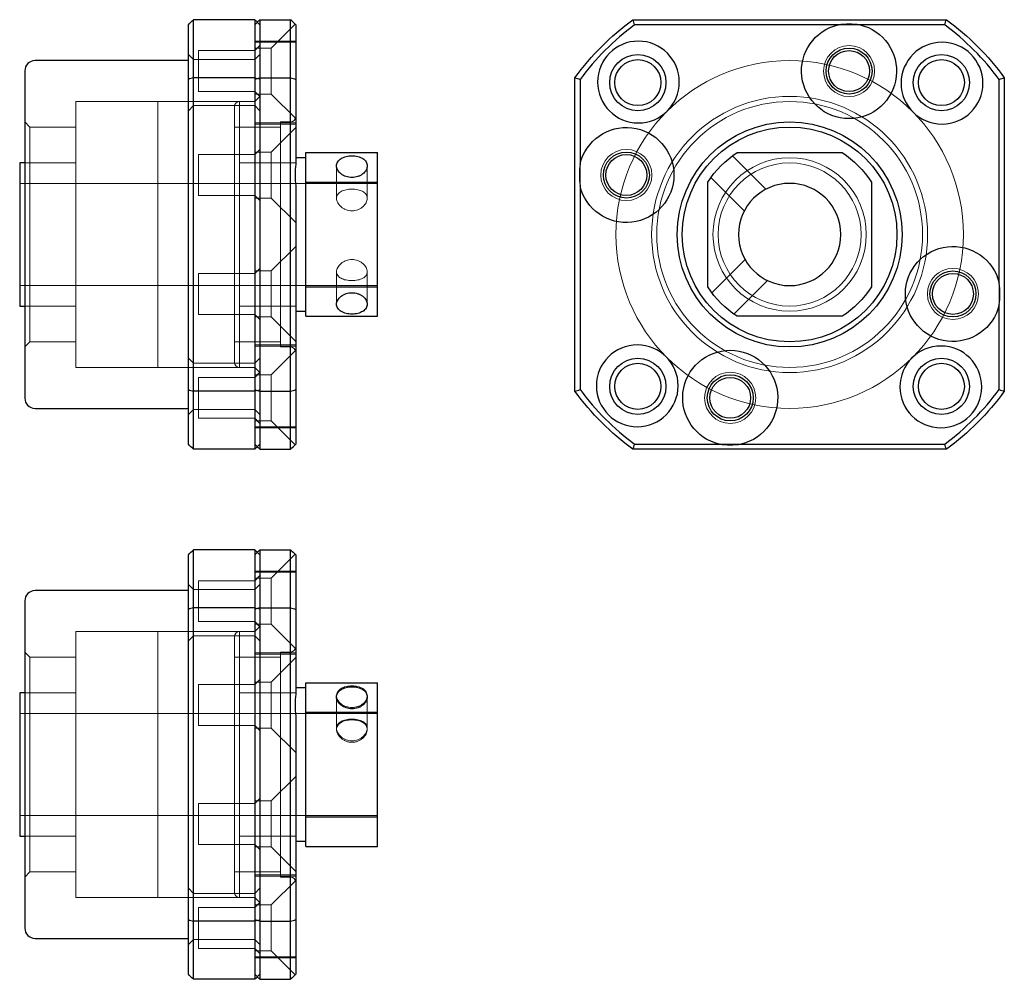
# Model space of a CAD drawing. Header units: millimetres. Extents: x 4566 to 4727, y 7365 to 7513.
# Tile 2 of 3: x 4631 to 4727, y 7365 to 7459. Entities that reach past the tile are written whole.
import ezdxf
from ezdxf.lldxf.tags import DXFTag

# ---------------------------------------------------------------- set-up
doc = ezdxf.new("R2010")
doc.units = ezdxf.units.MM
doc.layers.add('1', color=7, linetype='CONTINUOUS', true_color=0xffffff)
doc.layers.add('2', color=7, linetype='CONTINUOUS', true_color=0xffffff)
tags = doc.linetypes.add('DASHED', pattern=[25.72, 12.86, -12.86]).pattern_tags.tags
tags[6:7] = [DXFTag(74, 4), DXFTag(75, 0), DXFTag(340, '0'), DXFTag(46, 0.0), DXFTag(50, 0.0), DXFTag(44, 0.0), DXFTag(45, 0.0)]
tags[4:5] = [DXFTag(74, 4), DXFTag(75, 0), DXFTag(340, '0'), DXFTag(46, 0.0), DXFTag(50, 0.0), DXFTag(44, 0.0), DXFTag(45, 0.0)]

msp = doc.modelspace()

# ---------------------------------------------------------------- linework, layer by layer
at = {"layer": '1', "color": 7, "linetype": 'Continuous'}
for p, q in [((4647.512, 7453.602), (4647.512, 7459.272)), ((4653.512, 7459.272), (4647.512, 7459.272)), ((4653.512, 7459.272), (4653.512, 7453.602)), ((4647.012, 7453.438), (4647.012, 7458.772)), ((4647.012, 7455.272), (4632.012, 7455.272)), ((4631.012, 7454.272), (4631.012, 7438.272)), ((4647.012, 7423.106), (4647.012, 7453.438)), ((4647.512, 7422.942), (4647.512, 7453.602)), ((4653.512, 7453.602), (4647.512, 7453.602)), ((4653.512, 7453.602), (4653.512, 7422.942)), ((4658.512, 7445.772), (4657.512, 7445.772)), ((4658.512, 7443.395), (4658.512, 7446.272)), ((4658.512, 7446.272), (4665.512, 7446.272)), ((4665.512, 7443.395), (4665.512, 7446.272)), ((4700.711, 7446.272), (4710.958, 7446.272)), ((4631.012, 7445.272), (4630.512, 7445.272)), ((4630.512, 7445.272), (4630.512, 7438.272)), ((4658.512, 7443.395), (4665.512, 7443.395)), ((4658.512, 7433.148), (4658.512, 7443.395)), ((4665.512, 7433.148), (4665.512, 7443.395)), ((4697.834, 7433.148), (4697.834, 7443.395)), ((4713.834, 7443.395), (4713.834, 7433.148)), ((4630.512, 7438.272), (4630.512, 7431.272)), ((4631.012, 7438.272), (4631.012, 7422.272)), ((4658.512, 7430.272), (4658.512, 7433.148)), ((4658.512, 7433.148), (4665.512, 7433.148)), ((4665.512, 7430.272), (4665.512, 7433.148)), ((4630.512, 7431.272), (4631.012, 7431.272)), ((4657.512, 7430.772), (4658.512, 7430.772)), ((4658.512, 7430.272), (4665.512, 7430.272)), ((4710.958, 7430.272), (4700.711, 7430.272)), ((4647.012, 7417.772), (4647.012, 7423.106)), ((4647.512, 7417.272), (4647.512, 7422.942)), ((4653.512, 7422.942), (4647.512, 7422.942)), ((4653.512, 7422.942), (4653.512, 7417.272)), ((4632.012, 7421.272), (4647.012, 7421.272)), ((4653.512, 7417.272), (4647.512, 7417.272)), ((4647.512, 7401.776), (4647.512, 7407.446)), ((4653.512, 7407.446), (4647.512, 7407.446)), ((4653.512, 7407.446), (4653.512, 7401.776)), ((4647.012, 7401.612), (4647.012, 7406.946)), ((4647.012, 7403.446), (4632.012, 7403.446)), ((4631.012, 7402.446), (4631.012, 7370.446)), ((4647.012, 7371.28), (4647.012, 7401.612)), ((4653.512, 7401.776), (4647.512, 7401.776)), ((4647.512, 7371.116), (4647.512, 7401.776)), ((4653.512, 7401.776), (4653.512, 7371.116)), ((4658.512, 7393.946), (4657.512, 7393.946)), ((4658.512, 7391.569), (4658.512, 7394.446)), ((4658.512, 7394.446), (4665.512, 7394.446)), ((4665.512, 7391.569), (4665.512, 7394.446)), ((4631.012, 7393.446), (4630.512, 7393.446)), ((4630.512, 7393.446), (4630.512, 7379.446)), ((4658.512, 7391.569), (4665.512, 7391.569)), ((4658.512, 7381.323), (4658.512, 7391.569)), ((4665.512, 7381.323), (4665.512, 7391.569)), ((4658.512, 7381.323), (4665.512, 7381.323)), ((4658.512, 7378.446), (4658.512, 7381.323)), ((4665.512, 7378.446), (4665.512, 7381.323)), ((4630.512, 7379.446), (4631.012, 7379.446)), ((4657.512, 7378.946), (4658.512, 7378.946)), ((4658.512, 7378.446), (4665.512, 7378.446)), ((4647.012, 7365.946), (4647.012, 7371.28)), ((4647.512, 7365.446), (4647.512, 7371.116)), ((4653.512, 7371.116), (4647.512, 7371.116)), ((4653.512, 7371.116), (4653.512, 7365.446)), ((4632.012, 7369.446), (4647.012, 7369.446)), ((4653.512, 7365.446), (4647.512, 7365.446))]:
    msp.add_line(p, q, dxfattribs=at)
at = {"layer": '1', "color": 251, "linetype": 'DASHED', "lineweight": 5}
for p, q in [((4712.719, 7458.772), (4710.578, 7458.772)), ((4654.012, 7456.747), (4653.512, 7456.247)), ((4647.512, 7455.371), (4647.012, 7455.871)), ((4653.512, 7455.371), (4647.512, 7455.371)), ((4653.512, 7456.247), (4648.012, 7456.247)), ((4648.012, 7456.247), (4648.012, 7452.247)), ((4654.012, 7455.871), (4653.512, 7455.371)), ((4648.012, 7452.247), (4653.512, 7452.247)), ((4653.512, 7452.247), (4654.012, 7451.747)), ((4654.012, 7451.772), (4653.512, 7451.272)), ((4644.012, 7451.272), (4636.012, 7451.272)), ((4636.012, 7451.272), (4636.012, 7445.272)), ((4652.012, 7451.272), (4644.012, 7451.272)), ((4644.012, 7451.272), (4644.012, 7438.272)), ((4644.012, 7425.272), (4644.012, 7451.272)), ((4647.012, 7450.371), (4647.512, 7450.871)), ((4647.512, 7450.871), (4653.512, 7450.871)), ((4652.012, 7425.272), (4652.012, 7451.272)), ((4653.512, 7450.871), (4654.012, 7450.371)), ((4631.512, 7448.772), (4631.012, 7449.272)), ((4636.012, 7448.772), (4631.512, 7448.772)), ((4631.512, 7448.772), (4631.512, 7438.272)), ((4653.512, 7446.086), (4648.012, 7446.086)), ((4648.012, 7446.086), (4648.012, 7442.086)), ((4654.012, 7446.586), (4653.512, 7446.086)), ((4703.518, 7442.71), (4700.259, 7445.968)), ((4636.012, 7445.272), (4631.012, 7445.272)), ((4636.012, 7445.272), (4636.012, 7438.272)), ((4657.512, 7445.272), (4652.012, 7445.272)), ((4661.512, 7444.989), (4661.512, 7441.805)), ((4664.512, 7441.804), (4664.512, 7444.987)), ((4685.334, 7445.156), (4685.334, 7443.016)), ((4698.14, 7443.845), (4701.401, 7440.584)), ((4636.012, 7443.272), (4630.512, 7443.272)), ((4644.012, 7443.272), (4636.012, 7443.272)), ((4652.012, 7443.272), (4644.012, 7443.272)), ((4657.512, 7443.272), (4652.012, 7443.272)), ((4665.512, 7443.272), (4657.512, 7443.272)), ((4648.012, 7442.086), (4653.512, 7442.086)), ((4653.512, 7442.086), (4654.012, 7441.586)), ((4631.512, 7438.272), (4631.512, 7427.772)), ((4636.012, 7438.272), (4636.012, 7425.272)), ((4644.012, 7438.272), (4644.012, 7425.272)), ((4701.472, 7435.817), (4698.229, 7432.575)), ((4653.512, 7434.458), (4648.012, 7434.458)), ((4648.012, 7434.458), (4648.012, 7430.458)), ((4654.012, 7434.958), (4653.512, 7434.458)), ((4661.512, 7434.634), (4661.512, 7431.449)), ((4664.512, 7431.451), (4664.512, 7434.635)), ((4630.512, 7433.272), (4636.012, 7433.272)), ((4636.012, 7433.272), (4644.012, 7433.272)), ((4644.012, 7433.272), (4652.012, 7433.272)), ((4652.012, 7433.272), (4657.512, 7433.272)), ((4657.512, 7433.272), (4665.512, 7433.272)), ((4700.386, 7430.489), (4703.664, 7433.767)), ((4726.334, 7431.388), (4726.334, 7433.528)), ((4631.012, 7431.272), (4636.012, 7431.272)), ((4652.012, 7431.272), (4657.512, 7431.272)), ((4648.012, 7430.458), (4653.512, 7430.458)), ((4653.512, 7430.458), (4654.012, 7429.958)), ((4631.012, 7427.272), (4631.512, 7427.772)), ((4631.512, 7427.772), (4636.012, 7427.772)), ((4647.512, 7425.673), (4647.012, 7426.173)), ((4653.512, 7425.673), (4647.512, 7425.673)), ((4654.012, 7426.173), (4653.512, 7425.673)), ((4636.012, 7425.272), (4644.012, 7425.272)), ((4644.012, 7425.272), (4652.012, 7425.272)), ((4653.512, 7425.272), (4654.012, 7424.772)), ((4654.012, 7424.797), (4653.512, 7424.297)), ((4653.512, 7424.297), (4648.012, 7424.297)), ((4648.012, 7424.297), (4648.012, 7420.297)), ((4647.012, 7420.673), (4647.512, 7421.173)), ((4647.512, 7421.173), (4653.512, 7421.173)), ((4653.512, 7421.173), (4654.012, 7420.673)), ((4648.012, 7420.297), (4653.512, 7420.297)), ((4653.512, 7420.297), (4654.012, 7419.797)), ((4698.95, 7417.772), (4701.09, 7417.772)), ((4653.512, 7404.421), (4648.012, 7404.421)), ((4648.012, 7400.421), (4648.012, 7404.421)), ((4654.012, 7404.921), (4653.512, 7404.421)), ((4647.512, 7403.545), (4647.012, 7404.045)), ((4653.512, 7403.545), (4647.512, 7403.545)), ((4654.012, 7404.045), (4653.512, 7403.545)), ((4648.012, 7400.421), (4653.512, 7400.421)), ((4653.512, 7400.421), (4654.012, 7399.921)), ((4654.012, 7399.946), (4653.512, 7399.446)), ((4644.012, 7399.446), (4636.012, 7399.446)), ((4636.012, 7399.446), (4636.012, 7373.446)), ((4652.012, 7399.446), (4644.012, 7399.446)), ((4644.012, 7399.446), (4644.012, 7373.446)), ((4644.012, 7399.446), (4644.012, 7373.446)), ((4647.012, 7398.545), (4647.512, 7399.045)), ((4647.512, 7399.045), (4653.512, 7399.045)), ((4652.012, 7399.446), (4652.012, 7373.446)), ((4653.512, 7399.045), (4654.012, 7398.545)), ((4631.512, 7396.946), (4631.012, 7397.446)), ((4636.012, 7396.946), (4631.512, 7396.946)), ((4631.512, 7396.946), (4631.512, 7375.946)), ((4654.012, 7394.76), (4653.512, 7394.26)), ((4653.512, 7394.26), (4648.012, 7394.26)), ((4648.012, 7390.26), (4648.012, 7394.26)), ((4636.012, 7393.446), (4631.012, 7393.446)), ((4657.512, 7393.446), (4652.012, 7393.446)), ((4661.512, 7393.163), (4661.512, 7393.056)), ((4661.512, 7393.056), (4661.512, 7389.871)), ((4664.512, 7393.054), (4664.512, 7393.161)), ((4664.512, 7389.87), (4664.512, 7393.054)), ((4636.012, 7391.446), (4630.512, 7391.446)), ((4644.012, 7391.446), (4636.012, 7391.446)), ((4652.012, 7391.446), (4644.012, 7391.446)), ((4657.512, 7391.446), (4652.012, 7391.446)), ((4665.512, 7391.446), (4657.512, 7391.446)), ((4648.012, 7390.26), (4653.512, 7390.26)), ((4653.512, 7390.26), (4654.012, 7389.76)), ((4654.012, 7383.132), (4653.512, 7382.632)), ((4653.512, 7382.632), (4648.012, 7382.632)), ((4648.012, 7378.632), (4648.012, 7382.632)), ((4630.512, 7381.446), (4636.012, 7381.446)), ((4636.012, 7381.446), (4644.012, 7381.446)), ((4644.012, 7381.446), (4652.012, 7381.446)), ((4652.012, 7381.446), (4657.512, 7381.446)), ((4657.512, 7381.446), (4665.512, 7381.446)), ((4631.012, 7379.446), (4636.012, 7379.446)), ((4652.012, 7379.446), (4657.512, 7379.446)), ((4648.012, 7378.632), (4653.512, 7378.632)), ((4653.512, 7378.632), (4654.012, 7378.132)), ((4631.012, 7375.446), (4631.512, 7375.946)), ((4631.512, 7375.946), (4636.012, 7375.946)), ((4647.512, 7373.847), (4647.012, 7374.347)), ((4653.512, 7373.847), (4647.512, 7373.847)), ((4654.012, 7374.347), (4653.512, 7373.847)), ((4636.012, 7373.446), (4644.012, 7373.446)), ((4644.012, 7373.446), (4652.012, 7373.446)), ((4653.512, 7373.446), (4654.012, 7372.946)), ((4654.012, 7372.971), (4653.512, 7372.471)), ((4653.512, 7372.471), (4648.012, 7372.471)), ((4648.012, 7368.471), (4648.012, 7372.471)), ((4647.012, 7368.847), (4647.512, 7369.347)), ((4647.512, 7369.347), (4653.512, 7369.347)), ((4653.512, 7369.347), (4654.012, 7368.847)), ((4648.012, 7368.471), (4653.512, 7368.471)), ((4653.512, 7368.471), (4654.012, 7367.971))]:
    msp.add_line(p, q, dxfattribs=at)
for centre, radius in [((4711.649, 7454.247), 2.5), ((4689.859, 7444.086), 2.5), ((4705.834, 7438.272), 7), ((4721.809, 7432.458), 2.5), ((4700.02, 7422.297), 2.5)]:
    msp.add_circle(centre, radius, dxfattribs=at)
at = {"layer": '1', "color": 7, "linetype": 'Continuous'}
for centre, radius in [((4690.985, 7453.121), 2.75), ((4690.985, 7453.121), 2.25), ((4711.649, 7454.247), 2), ((4720.683, 7453.121), 2.75), ((4720.683, 7453.121), 2.25), ((4689.859, 7444.086), 2), ((4721.809, 7432.458), 2), ((4690.985, 7423.423), 2.75), ((4690.985, 7423.423), 2.25), ((4720.683, 7423.423), 2.75), ((4720.683, 7423.423), 2.25), ((4700.02, 7422.297), 2)]:
    msp.add_circle(centre, radius, dxfattribs=at)
at = {"layer": '1', "color": 251, "linetype": 'DASHED', "lineweight": 5, "extrusion": (6.12303e-17, 6.12303e-17, -1)}
for radius in [17, 13.5, 13]:
    msp.add_circle((-4705.834, 7438.272), radius, dxfattribs=at)
at = {"layer": '1', "color": 251, "linetype": 'DASHED', "lineweight": 5, "extrusion": (-6.12303e-17, 6.12303e-17, -1)}
msp.add_circle((-4705.834, 7438.272), 7.5, dxfattribs=at)
at = {"layer": '1', "color": 7, "linetype": 'Continuous', "extrusion": (6.12303e-17, 6.12303e-17, -1)}
msp.add_circle((-4705.834, 7438.272), 5, dxfattribs=at)
at = {"layer": '1', "color": 7, "linetype": 'Continuous'}
for centre, start, end in [((4632.012, 7454.272), 90, 180), ((4632.012, 7422.272), 180, 270), ((4632.012, 7402.446), 90, 180), ((4632.012, 7370.446), 180, 270)]:
    msp.add_arc(centre, 1, start, end, dxfattribs=at)
at = {"layer": '1', "color": 7, "linetype": 'Continuous', "extrusion": (6.12303e-17, 6.12303e-17, -1)}
for start, end in [(32.6369, 57.3631), (122.6369, 147.3631), (302.6369, 327.3631), (212.6369, 237.3631)]:
    msp.add_arc((-4705.834, 7438.272), 9.5, start, end, dxfattribs=at)
at = {"layer": '1', "color": 7, "linetype": 'Continuous'}
for points in [[(4647.012, 7458.772), (4647.178, 7458.938), (4647.345, 7459.105), (4647.512, 7459.272)], [(4653.512, 7459.272), (4653.596, 7459.188), (4653.679, 7459.105), (4653.762, 7459.021)], [(4647.512, 7453.602), (4647.345, 7453.547), (4647.178, 7453.492), (4647.012, 7453.438)], [(4647.012, 7423.106), (4647.178, 7423.051), (4647.345, 7422.997), (4647.512, 7422.942)], [(4647.512, 7417.272), (4647.345, 7417.439), (4647.178, 7417.606), (4647.012, 7417.772)], [(4653.512, 7417.272), (4653.596, 7417.356), (4653.679, 7417.439), (4653.762, 7417.522)], [(4647.012, 7406.946), (4647.178, 7407.112), (4647.345, 7407.279), (4647.512, 7407.446)], [(4653.512, 7407.446), (4653.596, 7407.362), (4653.679, 7407.279), (4653.762, 7407.195)], [(4647.512, 7401.776), (4647.345, 7401.721), (4647.178, 7401.666), (4647.012, 7401.612)], [(4647.012, 7371.28), (4647.178, 7371.226), (4647.345, 7371.171), (4647.512, 7371.116)], [(4647.512, 7365.446), (4647.345, 7365.613), (4647.178, 7365.78), (4647.012, 7365.946)], [(4653.512, 7365.446), (4653.596, 7365.53), (4653.679, 7365.613), (4653.762, 7365.697)]]:
    msp.add_open_spline(points, degree=3, dxfattribs=at)
at = {"layer": '1', "color": 251, "linetype": 'DASHED', "lineweight": 5}
for points in [[(4721.164, 7459.272), (4721.109, 7459.105), (4721.055, 7458.938), (4721, 7458.772)], [(4653.762, 7459.021), (4653.846, 7458.938), (4653.929, 7458.855), (4654.012, 7458.772)], [(4653.512, 7453.602), (4653.679, 7453.547), (4653.846, 7453.492), (4654.012, 7453.438)], [(4653.512, 7422.942), (4653.679, 7422.997), (4653.846, 7423.051), (4654.012, 7423.106)], [(4653.512, 7422.942), (4653.679, 7422.997), (4653.846, 7423.051), (4654.012, 7423.106)], [(4653.762, 7417.522), (4653.846, 7417.606), (4653.929, 7417.689), (4654.012, 7417.772)], [(4653.762, 7407.195), (4653.846, 7407.112), (4653.929, 7407.029), (4654.012, 7406.946)], [(4653.512, 7401.776), (4653.679, 7401.721), (4653.846, 7401.666), (4654.012, 7401.612)], [(4653.512, 7401.776), (4653.679, 7401.721), (4653.846, 7401.666), (4654.012, 7401.612)], [(4653.512, 7371.116), (4653.679, 7371.171), (4653.846, 7371.226), (4654.012, 7371.28)], [(4653.762, 7365.697), (4653.846, 7365.78), (4653.929, 7365.863), (4654.012, 7365.946)]]:
    msp.add_open_spline(points, degree=3, dxfattribs=at)
at = {"layer": '1', "color": 7, "linetype": 'Continuous'}
for points in [[(4663.012, 7443.845), (4663.111, 7443.845), (4663.209, 7443.853), (4663.401, 7443.884), (4663.496, 7443.907), (4663.678, 7443.969), (4663.764, 7444.006), (4663.927, 7444.093), (4664.004, 7444.143), (4664.211, 7444.306), (4664.323, 7444.435), (4664.472, 7444.706), (4664.512, 7444.85), (4664.512, 7445.058), (4664.502, 7445.127), (4664.464, 7445.259), (4664.436, 7445.322), (4664.323, 7445.504), (4664.213, 7445.609), (4664.003, 7445.741), (4663.927, 7445.779), (4663.765, 7445.846), (4663.677, 7445.875), (4663.496, 7445.92), (4663.403, 7445.937), (4663.21, 7445.96), (4663.11, 7445.966), (4662.817, 7445.966), (4662.619, 7445.943), (4662.258, 7445.853), (4662.091, 7445.785), (4661.883, 7445.655), (4661.82, 7445.606), (4661.711, 7445.501), (4661.665, 7445.445), (4661.551, 7445.264), (4661.512, 7445.13), (4661.512, 7444.92), (4661.521, 7444.85), (4661.56, 7444.71), (4661.588, 7444.64), (4661.664, 7444.503), (4661.71, 7444.438), (4661.818, 7444.312), (4661.881, 7444.252), (4662.088, 7444.089), (4662.255, 7443.999), (4662.616, 7443.877), (4662.813, 7443.845), (4663.012, 7443.845)], [(4663.012, 7430.489), (4663.111, 7430.489), (4663.209, 7430.495), (4663.401, 7430.517), (4663.496, 7430.534), (4663.678, 7430.579), (4663.764, 7430.606), (4663.926, 7430.672), (4664.003, 7430.71), (4664.21, 7430.838), (4664.322, 7430.943), (4664.472, 7431.178), (4664.512, 7431.311), (4664.512, 7431.515), (4664.502, 7431.586), (4664.464, 7431.724), (4664.436, 7431.792), (4664.323, 7431.994), (4664.213, 7432.12), (4664.003, 7432.282), (4663.928, 7432.331), (4663.765, 7432.417), (4663.678, 7432.454), (4663.496, 7432.514), (4663.403, 7432.537), (4663.21, 7432.568), (4663.11, 7432.576), (4662.817, 7432.577), (4662.619, 7432.545), (4662.258, 7432.425), (4662.09, 7432.336), (4661.883, 7432.175), (4661.819, 7432.116), (4661.71, 7431.993), (4661.664, 7431.928), (4661.551, 7431.727), (4661.512, 7431.586), (4661.512, 7431.38), (4661.522, 7431.313), (4661.56, 7431.183), (4661.589, 7431.12), (4661.664, 7431.002), (4661.71, 7430.947), (4661.819, 7430.843), (4661.882, 7430.795), (4662.089, 7430.668), (4662.256, 7430.601), (4662.616, 7430.512), (4662.813, 7430.489), (4663.012, 7430.489)], [(4663.012, 7391.894), (4663.111, 7391.894), (4663.209, 7391.902), (4663.401, 7391.934), (4663.496, 7391.958), (4663.678, 7392.02), (4663.764, 7392.057), (4663.926, 7392.146), (4664.003, 7392.197), (4664.21, 7392.362), (4664.322, 7392.493), (4664.472, 7392.767), (4664.512, 7392.914), (4664.512, 7393.125), (4664.502, 7393.195), (4664.464, 7393.329), (4664.436, 7393.394), (4664.323, 7393.578), (4664.213, 7393.686), (4664.003, 7393.82), (4663.928, 7393.859), (4663.765, 7393.927), (4663.678, 7393.956), (4663.496, 7394.003), (4663.403, 7394.02), (4663.21, 7394.043), (4663.11, 7394.049), (4662.817, 7394.049), (4662.619, 7394.026), (4662.258, 7393.934), (4662.09, 7393.865), (4661.883, 7393.732), (4661.819, 7393.682), (4661.71, 7393.575), (4661.664, 7393.518), (4661.551, 7393.334), (4661.512, 7393.198), (4661.512, 7392.985), (4661.522, 7392.914), (4661.56, 7392.772), (4661.589, 7392.7), (4661.664, 7392.562), (4661.71, 7392.495), (4661.819, 7392.368), (4661.882, 7392.307), (4662.089, 7392.142), (4662.256, 7392.051), (4662.616, 7391.927), (4662.813, 7391.894), (4663.012, 7391.894)]]:
    msp.add_open_spline(points, degree=3, knots=[0, 0, 0, 0, 0.03125, 0.03125, 0.0625, 0.0625, 0.09375, 0.09375, 0.125, 0.125, 0.1875, 0.1875, 0.25, 0.25, 0.28125, 0.28125, 0.3125, 0.3125, 0.375, 0.375, 0.40625, 0.40625, 0.4375, 0.4375, 0.46875, 0.46875, 0.5, 0.5, 0.5625, 0.5625, 0.625, 0.625, 0.65625, 0.65625, 0.6875, 0.6875, 0.75, 0.75, 0.78125, 0.78125, 0.8125, 0.8125, 0.84375, 0.84375, 0.875, 0.875, 0.9375, 0.9375, 1, 1, 1, 1], dxfattribs=at)
at = {"layer": '1', "color": 251, "linetype": 'DASHED', "lineweight": 5}
for points, knots in [([(4663.012, 7440.584), (4663.112, 7440.584), (4663.21, 7440.593), (4663.402, 7440.629), (4663.498, 7440.656), (4663.679, 7440.724), (4663.765, 7440.766), (4663.927, 7440.863), (4664.004, 7440.918), (4664.21, 7441.095), (4664.322, 7441.234), (4664.472, 7441.519), (4664.512, 7441.667), (4664.512, 7441.876), (4664.502, 7441.945), (4664.464, 7442.073), (4664.435, 7442.134), (4664.321, 7442.305), (4664.211, 7442.4), (4664.003, 7442.515), (4663.928, 7442.548), (4663.766, 7442.605), (4663.678, 7442.63), (4663.498, 7442.667), (4663.404, 7442.681), (4663.21, 7442.7), (4663.111, 7442.705), (4662.816, 7442.705), (4662.618, 7442.686), (4662.346, 7442.63), (4662.259, 7442.606), (4662.096, 7442.549), (4662.021, 7442.516), (4661.813, 7442.401), (4661.703, 7442.306), (4661.589, 7442.134), (4661.561, 7442.074), (4661.522, 7441.946), (4661.512, 7441.878), (4661.512, 7441.738), (4661.522, 7441.667), (4661.56, 7441.522), (4661.589, 7441.448), (4661.702, 7441.234), (4661.813, 7441.096), (4662.02, 7440.918), (4662.096, 7440.863), (4662.259, 7440.766), (4662.345, 7440.724), (4662.525, 7440.656), (4662.621, 7440.629), (4662.814, 7440.593), (4662.912, 7440.584), (4663.012, 7440.584)], [0, 0, 0, 0, 0.03125, 0.03125, 0.0625, 0.0625, 0.09375, 0.09375, 0.125, 0.125, 0.1875, 0.1875, 0.25, 0.25, 0.28125, 0.28125, 0.3125, 0.3125, 0.375, 0.375, 0.40625, 0.40625, 0.4375, 0.4375, 0.46875, 0.46875, 0.5, 0.5, 0.5625, 0.5625, 0.59375, 0.59375, 0.625, 0.625, 0.6875, 0.6875, 0.71875, 0.71875, 0.75, 0.75, 0.78125, 0.78125, 0.8125, 0.8125, 0.875, 0.875, 0.90625, 0.90625, 0.9375, 0.9375, 0.96875, 0.96875, 1, 1, 1, 1]), ([(4663.012, 7433.767), (4663.112, 7433.767), (4663.21, 7433.772), (4663.402, 7433.79), (4663.498, 7433.803), (4663.769, 7433.857), (4663.934, 7433.912), (4664.209, 7434.057), (4664.32, 7434.15), (4664.471, 7434.366), (4664.511, 7434.493), (4664.512, 7434.695), (4664.503, 7434.766), (4664.465, 7434.906), (4664.436, 7434.976), (4664.323, 7435.187), (4664.213, 7435.321), (4664.004, 7435.496), (4663.929, 7435.549), (4663.767, 7435.643), (4663.679, 7435.685), (4663.407, 7435.785), (4663.209, 7435.821), (4662.816, 7435.822), (4662.617, 7435.785), (4662.346, 7435.685), (4662.258, 7435.644), (4662.095, 7435.549), (4662.02, 7435.496), (4661.812, 7435.322), (4661.701, 7435.188), (4661.588, 7434.977), (4661.559, 7434.907), (4661.521, 7434.766), (4661.512, 7434.696), (4661.512, 7434.561), (4661.522, 7434.496), (4661.561, 7434.372), (4661.591, 7434.312), (4661.704, 7434.15), (4661.815, 7434.057), (4662.021, 7433.948), (4662.097, 7433.916), (4662.259, 7433.862), (4662.345, 7433.839), (4662.525, 7433.803), (4662.621, 7433.79), (4662.814, 7433.772), (4662.912, 7433.767), (4663.012, 7433.767)], [0, 0, 0, 0, 0.03125, 0.03125, 0.0625, 0.0625, 0.125, 0.125, 0.1875, 0.1875, 0.25, 0.25, 0.28125, 0.28125, 0.3125, 0.3125, 0.375, 0.375, 0.40625, 0.40625, 0.4375, 0.4375, 0.5, 0.5, 0.5625, 0.5625, 0.59375, 0.59375, 0.625, 0.625, 0.6875, 0.6875, 0.71875, 0.71875, 0.75, 0.75, 0.78125, 0.78125, 0.8125, 0.8125, 0.875, 0.875, 0.90625, 0.90625, 0.9375, 0.9375, 0.96875, 0.96875, 1, 1, 1, 1]), ([(4663.012, 7394.14), (4663.111, 7394.14), (4663.209, 7394.134), (4663.401, 7394.111), (4663.496, 7394.094), (4663.678, 7394.049), (4663.764, 7394.021), (4663.927, 7393.954), (4664.004, 7393.915), (4664.211, 7393.785), (4664.323, 7393.678), (4664.472, 7393.438), (4664.512, 7393.303), (4664.512, 7393.095), (4664.502, 7393.023), (4664.464, 7392.883), (4664.436, 7392.814), (4664.323, 7392.609), (4664.213, 7392.482), (4664.003, 7392.317), (4663.927, 7392.268), (4663.765, 7392.181), (4663.677, 7392.143), (4663.496, 7392.081), (4663.403, 7392.058), (4663.21, 7392.027), (4663.11, 7392.019), (4662.817, 7392.019), (4662.619, 7392.051), (4662.258, 7392.172), (4662.091, 7392.262), (4661.883, 7392.425), (4661.82, 7392.485), (4661.711, 7392.61), (4661.665, 7392.676), (4661.551, 7392.88), (4661.512, 7393.022), (4661.512, 7393.233), (4661.521, 7393.301), (4661.56, 7393.432), (4661.588, 7393.497), (4661.664, 7393.617), (4661.71, 7393.674), (4661.818, 7393.779), (4661.881, 7393.828), (4662.088, 7393.958), (4662.255, 7394.026), (4662.616, 7394.116), (4662.813, 7394.14), (4663.012, 7394.14)], [0, 0, 0, 0, 0.03125, 0.03125, 0.0625, 0.0625, 0.09375, 0.09375, 0.125, 0.125, 0.1875, 0.1875, 0.25, 0.25, 0.28125, 0.28125, 0.3125, 0.3125, 0.375, 0.375, 0.40625, 0.40625, 0.4375, 0.4375, 0.46875, 0.46875, 0.5, 0.5, 0.5625, 0.5625, 0.625, 0.625, 0.65625, 0.65625, 0.6875, 0.6875, 0.75, 0.75, 0.78125, 0.78125, 0.8125, 0.8125, 0.84375, 0.84375, 0.875, 0.875, 0.9375, 0.9375, 1, 1, 1, 1]), ([(4663.012, 7390.879), (4663.112, 7390.879), (4663.21, 7390.875), (4663.402, 7390.856), (4663.498, 7390.841), (4663.679, 7390.803), (4663.765, 7390.78), (4663.927, 7390.723), (4664.004, 7390.689), (4664.21, 7390.575), (4664.322, 7390.478), (4664.472, 7390.253), (4664.512, 7390.121), (4664.512, 7389.913), (4664.502, 7389.84), (4664.464, 7389.695), (4664.435, 7389.623), (4664.321, 7389.407), (4664.211, 7389.27), (4664.003, 7389.091), (4663.928, 7389.037), (4663.766, 7388.941), (4663.678, 7388.898), (4663.498, 7388.83), (4663.404, 7388.803), (4663.21, 7388.767), (4663.111, 7388.758), (4662.816, 7388.758), (4662.618, 7388.795), (4662.346, 7388.898), (4662.259, 7388.94), (4662.096, 7389.037), (4662.021, 7389.091), (4661.813, 7389.27), (4661.703, 7389.406), (4661.589, 7389.622), (4661.561, 7389.695), (4661.522, 7389.839), (4661.512, 7389.911), (4661.512, 7390.051), (4661.522, 7390.118), (4661.56, 7390.247), (4661.589, 7390.309), (4661.702, 7390.478), (4661.813, 7390.575), (4662.02, 7390.689), (4662.096, 7390.723), (4662.259, 7390.78), (4662.345, 7390.803), (4662.525, 7390.841), (4662.621, 7390.856), (4662.814, 7390.875), (4662.912, 7390.879), (4663.012, 7390.879)], [0, 0, 0, 0, 0.03125, 0.03125, 0.0625, 0.0625, 0.09375, 0.09375, 0.125, 0.125, 0.1875, 0.1875, 0.25, 0.25, 0.28125, 0.28125, 0.3125, 0.3125, 0.375, 0.375, 0.40625, 0.40625, 0.4375, 0.4375, 0.46875, 0.46875, 0.5, 0.5, 0.5625, 0.5625, 0.59375, 0.59375, 0.625, 0.625, 0.6875, 0.6875, 0.71875, 0.71875, 0.75, 0.75, 0.78125, 0.78125, 0.8125, 0.8125, 0.875, 0.875, 0.90625, 0.90625, 0.9375, 0.9375, 0.96875, 0.96875, 1, 1, 1, 1]), ([(4663.012, 7388.616), (4663.112, 7388.616), (4663.21, 7388.625), (4663.402, 7388.662), (4663.498, 7388.689), (4663.769, 7388.795), (4663.934, 7388.898), (4664.209, 7389.14), (4664.32, 7389.281), (4664.471, 7389.573), (4664.511, 7389.725), (4664.512, 7389.941), (4664.503, 7390.012), (4664.465, 7390.145), (4664.436, 7390.207), (4664.323, 7390.385), (4664.213, 7390.485), (4664.004, 7390.605), (4663.929, 7390.64), (4663.767, 7390.7), (4663.679, 7390.725), (4663.407, 7390.784), (4663.209, 7390.804), (4662.816, 7390.804), (4662.617, 7390.785), (4662.346, 7390.725), (4662.258, 7390.7), (4662.095, 7390.64), (4662.02, 7390.605), (4661.812, 7390.485), (4661.701, 7390.386), (4661.588, 7390.208), (4661.559, 7390.145), (4661.521, 7390.013), (4661.512, 7389.942), (4661.512, 7389.798), (4661.522, 7389.725), (4661.561, 7389.576), (4661.591, 7389.5), (4661.704, 7389.281), (4661.815, 7389.14), (4662.021, 7388.958), (4662.097, 7388.902), (4662.259, 7388.803), (4662.345, 7388.76), (4662.525, 7388.69), (4662.621, 7388.662), (4662.814, 7388.625), (4662.912, 7388.616), (4663.012, 7388.616)], [0, 0, 0, 0, 0.03125, 0.03125, 0.0625, 0.0625, 0.125, 0.125, 0.1875, 0.1875, 0.25, 0.25, 0.28125, 0.28125, 0.3125, 0.3125, 0.375, 0.375, 0.40625, 0.40625, 0.4375, 0.4375, 0.5, 0.5, 0.5625, 0.5625, 0.59375, 0.59375, 0.625, 0.625, 0.6875, 0.6875, 0.71875, 0.71875, 0.75, 0.75, 0.78125, 0.78125, 0.8125, 0.8125, 0.875, 0.875, 0.90625, 0.90625, 0.9375, 0.9375, 0.96875, 0.96875, 1, 1, 1, 1])]:
    msp.add_open_spline(points, degree=3, knots=knots, dxfattribs=at)
at = {"layer": '2', "color": 7, "linetype": 'Continuous'}
for p, q in [((4654.012, 7459.272), (4654.012, 7453.602)), ((4654.012, 7459.272), (4657.012, 7459.272)), ((4657.012, 7453.602), (4657.012, 7459.272)), ((4690.505, 7459.272), (4721.164, 7459.272)), ((4657.512, 7458.772), (4657.512, 7453.438)), ((4710.579, 7458.772), (4690.668, 7458.772)), ((4721, 7458.772), (4712.719, 7458.772)), ((4654.012, 7453.602), (4654.012, 7422.942)), ((4654.012, 7453.602), (4657.012, 7453.602)), ((4657.012, 7422.942), (4657.012, 7453.602)), ((4657.512, 7453.438), (4657.512, 7445.156)), ((4684.834, 7422.942), (4684.834, 7453.602)), ((4685.334, 7453.438), (4685.334, 7445.156)), ((4726.334, 7433.528), (4726.334, 7453.438)), ((4726.834, 7453.602), (4726.834, 7422.942)), ((4657.512, 7443.016), (4657.512, 7423.106)), ((4685.334, 7443.016), (4685.334, 7423.106)), ((4726.334, 7423.106), (4726.334, 7431.388)), ((4654.012, 7422.942), (4657.012, 7422.942)), ((4654.012, 7422.942), (4654.012, 7417.272)), ((4657.012, 7417.272), (4657.012, 7422.942)), ((4657.512, 7423.106), (4657.512, 7417.772)), ((4654.012, 7417.272), (4657.012, 7417.272)), ((4721.164, 7417.272), (4690.505, 7417.272)), ((4690.668, 7417.772), (4698.95, 7417.772)), ((4701.09, 7417.772), (4721, 7417.772)), ((4654.012, 7407.446), (4657.012, 7407.446)), ((4654.012, 7407.446), (4654.012, 7401.776)), ((4657.012, 7401.776), (4657.012, 7407.446)), ((4657.512, 7406.946), (4657.512, 7401.612)), ((4654.012, 7401.776), (4657.012, 7401.776)), ((4654.012, 7401.776), (4654.012, 7371.116)), ((4657.012, 7371.116), (4657.012, 7401.776)), ((4657.512, 7401.612), (4657.512, 7393.33)), ((4657.512, 7391.19), (4657.512, 7371.28)), ((4654.012, 7371.116), (4654.012, 7365.446)), ((4654.012, 7371.116), (4657.012, 7371.116)), ((4657.012, 7365.446), (4657.012, 7371.116)), ((4657.512, 7371.28), (4657.512, 7365.946)), ((4654.012, 7365.446), (4657.012, 7365.446))]:
    msp.add_line(p, q, dxfattribs=at)
at = {"layer": '2', "color": 251, "linetype": 'DASHED', "lineweight": 5}
for p, q in [((4657.45, 7458.834), (4655.112, 7456.497)), ((4657.512, 7457.177), (4653.512, 7457.177)), ((4657.512, 7457.065), (4653.512, 7457.065)), ((4655.112, 7456.497), (4653.512, 7456.497)), ((4655.112, 7451.997), (4655.112, 7456.497)), ((4653.512, 7451.997), (4655.112, 7451.997)), ((4655.112, 7451.997), (4657.512, 7449.597)), ((4651.512, 7450.772), (4651.512, 7438.272)), ((4653.512, 7451.272), (4652.012, 7451.272)), ((4656.012, 7448.772), (4651.512, 7448.772)), ((4653.512, 7449.177), (4657.512, 7449.177)), ((4653.512, 7449.065), (4657.512, 7449.065)), ((4657.512, 7448.736), (4655.112, 7446.336)), ((4657.012, 7449.272), (4656.012, 7449.272)), ((4656.012, 7438.272), (4656.012, 7449.272)), ((4655.112, 7446.336), (4653.512, 7446.336)), ((4655.112, 7441.836), (4655.112, 7446.336)), ((4653.512, 7441.836), (4655.112, 7441.836)), ((4655.112, 7441.836), (4657.512, 7439.436)), ((4651.512, 7438.272), (4651.512, 7425.772)), ((4656.012, 7427.272), (4656.012, 7438.272)), ((4657.512, 7437.108), (4655.112, 7434.708)), ((4655.112, 7434.708), (4653.512, 7434.708)), ((4655.112, 7430.208), (4655.112, 7434.708)), ((4653.512, 7430.208), (4655.112, 7430.208)), ((4655.112, 7430.208), (4657.512, 7427.808)), ((4651.512, 7427.772), (4656.012, 7427.772)), ((4657.512, 7427.479), (4653.512, 7427.479)), ((4657.512, 7427.367), (4653.512, 7427.367)), ((4657.512, 7426.947), (4655.112, 7424.547)), ((4656.012, 7427.272), (4657.012, 7427.272)), ((4652.012, 7425.272), (4653.512, 7425.272)), ((4655.112, 7424.547), (4653.512, 7424.547)), ((4655.112, 7420.047), (4655.112, 7424.547)), ((4653.512, 7420.047), (4655.112, 7420.047)), ((4655.112, 7420.047), (4657.45, 7417.71)), ((4653.512, 7419.479), (4657.512, 7419.479)), ((4653.512, 7419.367), (4657.512, 7419.367)), ((4657.45, 7407.008), (4655.112, 7404.671)), ((4657.512, 7405.351), (4653.512, 7405.351)), ((4657.512, 7405.239), (4653.512, 7405.239)), ((4655.112, 7404.671), (4653.512, 7404.671)), ((4655.112, 7404.671), (4655.112, 7400.171)), ((4653.512, 7400.171), (4655.112, 7400.171)), ((4655.112, 7400.171), (4657.512, 7397.771)), ((4651.512, 7398.946), (4651.512, 7373.946)), ((4653.512, 7399.446), (4652.012, 7399.446)), ((4656.012, 7396.946), (4651.512, 7396.946)), ((4653.512, 7397.351), (4657.512, 7397.351)), ((4653.512, 7397.239), (4657.512, 7397.239)), ((4657.512, 7396.91), (4655.112, 7394.51)), ((4657.012, 7397.446), (4656.012, 7397.446)), ((4656.012, 7397.446), (4656.012, 7375.446)), ((4655.112, 7394.51), (4653.512, 7394.51)), ((4655.112, 7394.51), (4655.112, 7390.01)), ((4653.512, 7390.01), (4655.112, 7390.01)), ((4655.112, 7390.01), (4657.512, 7387.61)), ((4657.512, 7385.282), (4655.112, 7382.882)), ((4655.112, 7382.882), (4653.512, 7382.882)), ((4655.112, 7382.882), (4655.112, 7378.382)), ((4653.512, 7378.382), (4655.112, 7378.382)), ((4655.112, 7378.382), (4657.512, 7375.982)), ((4651.512, 7375.946), (4656.012, 7375.946)), ((4657.512, 7375.653), (4653.512, 7375.653)), ((4657.512, 7375.541), (4653.512, 7375.541)), ((4656.012, 7375.446), (4657.012, 7375.446)), ((4657.512, 7375.121), (4655.112, 7372.721)), ((4652.012, 7373.446), (4653.512, 7373.446)), ((4655.112, 7372.721), (4653.512, 7372.721)), ((4655.112, 7372.721), (4655.112, 7368.221)), ((4653.512, 7368.221), (4655.112, 7368.221)), ((4655.112, 7368.221), (4657.45, 7365.884)), ((4653.512, 7367.653), (4657.512, 7367.653)), ((4653.512, 7367.541), (4657.512, 7367.541))]:
    msp.add_line(p, q, dxfattribs=at)
at = {"layer": '2', "color": 7, "linetype": 'Continuous', "extrusion": (6.12303e-17, 6.12303e-17, -1)}
for centre in [(-4691.041, 7453.177), (-4720.739, 7453.065), (-4690.929, 7423.479), (-4720.627, 7423.367)]:
    msp.add_circle(centre, 4, dxfattribs=at)
at = {"layer": '2', "color": 7, "linetype": 'Continuous'}
for centre, radius in [((4711.649, 7454.247), 2.25), ((4705.834, 7438.272), 11), ((4705.834, 7438.272), 10.5), ((4689.859, 7444.086), 2.25), ((4721.809, 7432.458), 2.25), ((4700.02, 7422.297), 2.25)]:
    msp.add_circle(centre, radius, dxfattribs=at)
at = {"layer": '2', "color": 7, "linetype": 'Continuous', "extrusion": (6.12303e-17, 6.12303e-17, -1)}
for centre, radius, start, end in [((-4705.834, 7438.272), 26, 36.12893, 53.87107), ((-4705.834, 7438.272), 26, 126.12893, 143.87107), ((-4711.649, 7454.247), 4.65, 103.30302, 76.69698), ((-4689.859, 7444.086), 4.65, 13.30302, 346.69698), ((-4721.809, 7432.458), 4.65, 193.30302, 166.69698), ((-4700.02, 7422.297), 4.65, 283.30302, 256.69698), ((-4705.834, 7438.272), 26, 306.12893, 323.87107), ((-4705.834, 7438.272), 26, 216.12893, 233.87107)]:
    msp.add_arc(centre, radius, start, end, dxfattribs=at)
at = {"layer": '2', "color": 7, "linetype": 'Continuous'}
for start, end in [(126.49377, 143.50623), (36.49377, 53.50623), (216.49377, 233.50623), (306.49377, 323.50623)]:
    msp.add_arc((4705.834, 7438.272), 25.5, start, end, dxfattribs=at)
at = {"layer": '2', "color": 251, "linetype": 'DASHED', "lineweight": 5}
for centre, start, end in [((4652.012, 7450.772), 90, 180), ((4652.012, 7425.772), 180, 270), ((4652.012, 7398.946), 90, 180), ((4652.012, 7373.946), 180, 270)]:
    msp.add_arc(centre, 0.5, start, end, dxfattribs=at)
at = {"layer": '2', "color": 251, "linetype": 'DASHED', "lineweight": 5, "extrusion": (6.12303e-17, 6.12303e-17, -1)}
for centre, start, end in [((-4657.012, 7449.772), 180, 270), ((-4657.012, 7426.772), 90, 180)]:
    msp.add_arc(centre, 0.5, start, end, dxfattribs=at)
at = {"layer": '2', "color": 251, "linetype": 'DASHED', "lineweight": 5, "extrusion": (0, 0, -1)}
for centre, start, end in [((-4657.012, 7397.946), 180, 270), ((-4657.012, 7374.946), 90, 180)]:
    msp.add_arc(centre, 0.5, start, end, dxfattribs=at)
at = {"layer": '2', "color": 7, "linetype": 'Continuous'}
for points in [[(4653.762, 7459.022), (4653.845, 7459.105), (4653.929, 7459.189), (4654.012, 7459.272)], [(4657.512, 7458.772), (4657.345, 7458.939), (4657.179, 7459.105), (4657.012, 7459.272)], [(4690.668, 7458.772), (4690.614, 7458.939), (4690.559, 7459.105), (4690.505, 7459.272)], [(4721, 7458.772), (4721.055, 7458.939), (4721.11, 7459.105), (4721.164, 7459.272)], [(4712.719, 7458.772), (4712.005, 7458.855), (4711.292, 7458.855), (4710.579, 7458.772)], [(4653.512, 7453.438), (4653.679, 7453.493), (4653.845, 7453.547), (4654.012, 7453.602)], [(4657.012, 7453.602), (4657.179, 7453.547), (4657.345, 7453.493), (4657.512, 7453.438)], [(4684.834, 7453.602), (4685.001, 7453.547), (4685.168, 7453.493), (4685.334, 7453.438)], [(4726.334, 7453.438), (4726.501, 7453.493), (4726.668, 7453.547), (4726.834, 7453.602)], [(4657.512, 7445.156), (4657.429, 7444.443), (4657.429, 7443.73), (4657.512, 7443.016)], [(4685.334, 7445.156), (4685.251, 7444.443), (4685.251, 7443.73), (4685.334, 7443.016)], [(4726.334, 7431.388), (4726.417, 7432.101), (4726.417, 7432.814), (4726.334, 7433.528)], [(4653.512, 7423.106), (4653.679, 7423.051), (4653.845, 7422.997), (4654.012, 7422.942)], [(4657.012, 7422.942), (4657.179, 7422.997), (4657.345, 7423.051), (4657.512, 7423.106)], [(4684.834, 7422.942), (4685.001, 7422.997), (4685.168, 7423.051), (4685.334, 7423.106)], [(4726.334, 7423.106), (4726.501, 7423.051), (4726.668, 7422.997), (4726.834, 7422.942)], [(4654.012, 7417.272), (4653.929, 7417.355), (4653.845, 7417.439), (4653.762, 7417.522)], [(4657.012, 7417.272), (4657.179, 7417.439), (4657.345, 7417.605), (4657.512, 7417.772)], [(4690.505, 7417.272), (4690.559, 7417.439), (4690.614, 7417.605), (4690.668, 7417.772)], [(4698.95, 7417.772), (4699.663, 7417.689), (4700.377, 7417.689), (4701.09, 7417.772)], [(4721.164, 7417.272), (4721.11, 7417.439), (4721.055, 7417.605), (4721, 7417.772)], [(4653.762, 7407.196), (4653.845, 7407.279), (4653.929, 7407.363), (4654.012, 7407.446)], [(4657.012, 7407.446), (4657.179, 7407.279), (4657.345, 7407.113), (4657.512, 7406.946)], [(4654.012, 7401.776), (4653.845, 7401.721), (4653.679, 7401.667), (4653.512, 7401.612)], [(4657.012, 7401.776), (4657.179, 7401.721), (4657.345, 7401.667), (4657.512, 7401.612)], [(4657.512, 7393.33), (4657.429, 7392.617), (4657.429, 7391.904), (4657.512, 7391.19)], [(4654.012, 7371.116), (4653.845, 7371.171), (4653.679, 7371.225), (4653.512, 7371.28)], [(4657.012, 7371.116), (4657.179, 7371.171), (4657.345, 7371.225), (4657.512, 7371.28)], [(4657.512, 7365.946), (4657.345, 7365.779), (4657.179, 7365.613), (4657.012, 7365.446)], [(4654.012, 7365.446), (4653.929, 7365.529), (4653.845, 7365.613), (4653.762, 7365.696)]]:
    msp.add_open_spline(points, degree=3, dxfattribs=at)
at = {"layer": '2', "color": 251, "linetype": 'DASHED', "lineweight": 5}
for points in [[(4653.512, 7458.772), (4653.595, 7458.855), (4653.679, 7458.939), (4653.762, 7459.022)], [(4653.762, 7417.522), (4653.679, 7417.605), (4653.595, 7417.689), (4653.512, 7417.772)], [(4653.512, 7406.946), (4653.595, 7407.029), (4653.679, 7407.113), (4653.762, 7407.196)], [(4653.762, 7365.696), (4653.679, 7365.779), (4653.595, 7365.863), (4653.512, 7365.946)]]:
    msp.add_open_spline(points, degree=3, dxfattribs=at)

doc.saveas('drawing.dxf')
